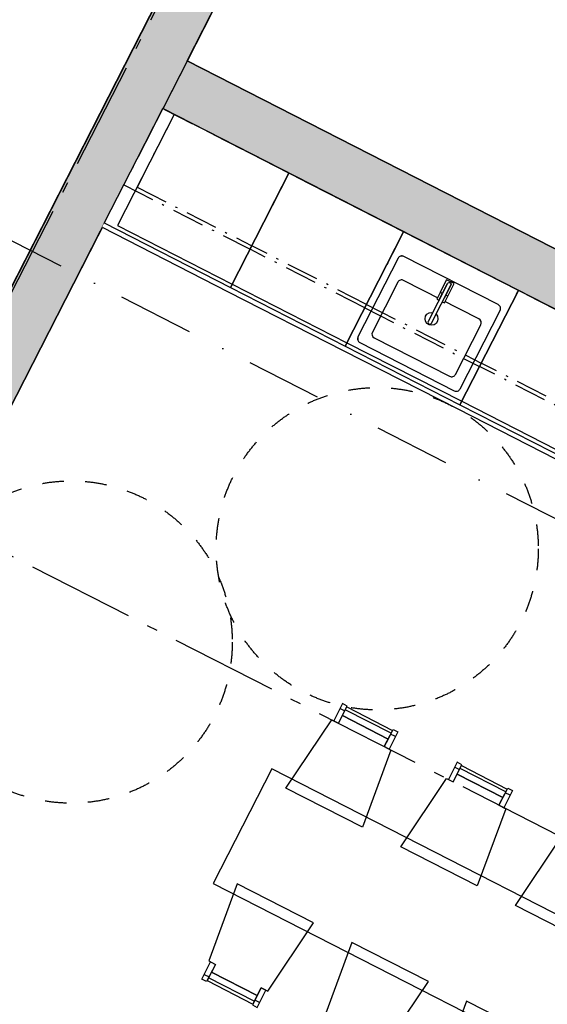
# Model space of a CAD drawing. Header units: millimetres. Extents: x 113452 to 163521, y 85995 to 132858.
# Tile 40 of 78: x 135410 to 137867, y 99065 to 103647. Entities that reach past the tile are written whole.
import ezdxf
from ezdxf.enums import TextEntityAlignment as Align

# ---------------------------------------------------------------- set-up
doc = ezdxf.new("R2010")
doc.units = ezdxf.units.MM
doc.header["$LTSCALE"] = 0.5
doc.header["$MEASUREMENT"] = 0
for name, pattern in [('Akselinje', [1500, 1000, -200, 100, -200]), ('Over snittplan', [520, 300, -100, 20, -100]), ('PLINE', [0]), ('Prikk & stiplet', [1340.555525, 705.555534, -352.777767, 0, -282.222223]), ('Stipling', [400, 200, -200]), ('Wipeout_Contour', [2000, 0, -2000])]:
    doc.linetypes.add(name, pattern=pattern)
for name, color, linetype in [('24-- Innervegger (Skravur)(Nye konstruksjoner)', 7, 'Continuous'), ('24-- Innervegger(Nye konstruksjoner)', 7, 'Continuous'), ('25-- Dekker(Nye konstruksjoner)', 7, 'Continuous'), ('251- Frittbærende dekker(Nye konstruksjoner)', 7, 'Continuous'), ('273- Kjøkkeninnredning (Skravur)(Nye konstruksjoner)', 7, 'Continuous'), ('273- Kjøkkeninnredning(Nye konstruksjoner)', 7, 'Continuous'), ('68-- Inventar (løst)(Nye konstruksjoner)', 7, 'Continuous'), ('82-- Modullinjer(Nye konstruksjoner)', 7, 'Continuous'), ('842-M___1_100 Målsetting bygning(Nye konstruksjoner)', 7, 'Continuous'), ('852- Snittmarkør', 7, 'Continuous'), ('862- M___Nettoareal(Nye konstruksjoner)', 7, 'Continuous'), ('862- M___Nettoareal(Polylinje)(Nye konstruksjoner)', 7, 'Continuous'), ('862- M___Nettoareal(Tekst)(Nye konstruksjoner)', 7, 'Continuous'), ('878- Annen overflate_visuell informasjon_snusirkler(Nye konstruksjoner)', 7, 'Continuous')]:
    doc.layers.add(name, color=color, linetype=linetype)
doc.styles.add('GENERATED_STYLE_1', font='arial.ttf')
doc.styles.add('GENERATED_STYLE_2', font='arial.ttf')
doc.dimstyles.new('GENERATED_STYLE__1', dxfattribs={"dimtxt": 200, "dimasz": 190, "dimexe": 0.18, "dimexo": 0.0625, "dimgap": 0, "dimtad": 1, "dimdec": 0, "dimzin": 0, "dimdsep": 46, "dimtxsty": 'GENERATED_STYLE_1', "dimblk": 'ARROWHEAD_6', "dimblk1": 'ARROWHEAD_6', "dimblk2": 'ARROWHEAD_6', "dimcen": 0.09, "dimse1": 1, "dimse2": 1, "dimclrd": 256, "dimclre": 256, "dimclrt": 256, "dimadec": 1, "dimazin": 0, "dimtfac": 1, "dimtdec": 4, "dimtmove": 0, "dimatfit": 3, "dimfxl": 1, "dimtolj": 1, "dimtzin": 0, "dimarcsym": 0})

# ---------------------------------------------------------------- blocks, each defined once
blk = doc.blocks.new('Fellesstue__3_1', base_point=(136188.4, 96042.5))
at = {"layer": '862- M___Nettoareal(Polylinje)(Nye konstruksjoner)', "linetype": 'PLINE', "flags": 128}
blk.add_lwpolyline([(136076.2, 103233.8), (131863.2, 94985.4), (136538.6, 92597.4), (140751.6, 100845.7)], close=True, dxfattribs=at)
at = {"layer": '862- M___Nettoareal(Tekst)(Nye konstruksjoner)', "style": 'GENERATED_STYLE_1'}
for tag, height, p in [('DUMMY_862', 150, (136437.8, 96617)), ('ROOM_NAME', 200, (136717.7, 96428.3)), ('DUMMY_861', 200, (136149, 95360.7))]:
    blk.add_attdef(tag, text='', height=height, rotation=242.9436, dxfattribs=at).set_placement(p, align=Align.TOP_LEFT)
blk = doc.blocks.new('Teknisk__10_1', base_point=(139565.9, 103215.9))
at = {"layer": '862- M___Nettoareal(Polylinje)(Nye konstruksjoner)', "linetype": 'PLINE', "flags": 128}
blk.add_lwpolyline([(142116.2, 103517.4), (137440.8, 105905.5), (136189.9, 103456.4), (140865.3, 101068.4)], close=True, dxfattribs=at)
at = {"layer": '862- M___Nettoareal(Tekst)(Nye konstruksjoner)', "style": 'GENERATED_STYLE_1'}
for tag, height, p in [('DUMMY_862', 150, (139738.9, 103641.1)), ('ROOM_NAME', 200, (140018.8, 103452.4)), ('DUMMY_861', 200, (139602.8, 102683.6))]:
    blk.add_attdef(tag, text='', height=height, rotation=242.9436, dxfattribs=at).set_placement(p, align=Align.TOP_LEFT)
blk = doc.blocks.new('Korridor_101_11_1', base_point=(136770.4, 107101.3))
at = {"layer": '862- M___Nettoareal(Polylinje)(Nye konstruksjoner)', "linetype": 'PLINE', "flags": 128}
blk.add_lwpolyline([(136899.8, 118969.2), (135978.3, 117165), (139818.4, 115203.6), (130528.2, 97014.8), (132186.4, 96167.8), (142398.2, 116160.9)], close=True, dxfattribs=at)
at = {"layer": '862- M___Nettoareal(Tekst)(Nye konstruksjoner)', "style": 'GENERATED_STYLE_1'}
for tag, height, p in [('DUMMY_862', 150, (136957.3, 107553.5)), ('ROOM_NAME', 200, (137237.2, 107364.9)), ('DUMMY_861', 200, (136793.5, 106541.8))]:
    blk.add_attdef(tag, text='', height=height, rotation=242.9436, dxfattribs=at).set_placement(p, align=Align.TOP_LEFT)
blk = doc.blocks.new('Standard grid marker[61]_1', base_point=(123269.1, 107332.9))
at = {"layer": '82-- Modullinjer(Nye konstruksjoner)', "linetype": 'Akselinje'}
blk.add_line((123447.2, 107242), (142653, 97432.3), dxfattribs=at)
at = {"layer": '82-- Modullinjer(Nye konstruksjoner)', "style": 'GENERATED_STYLE_2'}
blk.add_attdef('AC_MarkerText_1', text='', height=350, rotation=242.9436, dxfattribs=at).set_placement((143503.5, 96917.9), align=Align.TOP_CENTER)
blk = doc.blocks.new('Standard grid marker[64]_1', base_point=(128765.5, 89441.8))
at = {"layer": '82-- Modullinjer(Nye konstruksjoner)', "linetype": 'Akselinje'}
blk.add_line((128856.5, 89619.9), (145443.7, 122095), dxfattribs=at)
at = {"layer": '82-- Modullinjer(Nye konstruksjoner)', "style": 'GENERATED_STYLE_2'}
for tag, p in [('AC_MarkerText_1_1', (145989.2, 122522.4)), ('AC_MarkerText_1_0', (128765.2, 88800.5))]:
    blk.add_attdef(tag, text='', height=350, rotation=242.9436, dxfattribs=at).set_placement(p, align=Align.TOP_CENTER)
blk = doc.blocks.new('Spisebordlayout rektangulær[74]_1', base_point=(137516.3, 99348))
at = {"layer": '68-- Inventar (løst)(Nye konstruksjoner)', "linetype": 'PLINE'}
for p, q in [((136902, 100442.2), (136924.3, 100430.8)), ((137139.8, 100326.3), (136926.6, 100435.2)), ((137159.7, 100310.5), (137137.5, 100321.9)), ((137436.4, 100169.2), (137458.6, 100157.9)), ((137674.1, 100053.4), (137460.9, 100162.3)), ((137694.1, 100037.6), (137671.8, 100049)), ((137970.7, 99896.3), (137993, 99884.9)), ((138208.4, 99780.5), (137995.2, 99889.4)), ((138228.4, 99764.7), (138206.2, 99776.1)), ((138505, 99623.4), (138527.3, 99612)), ((138742.8, 99507.6), (138529.6, 99616.5)), ((138762.8, 99491.8), (138740.5, 99503.1)), ((136269.8, 99204.3), (136292, 99192.9)), ((136502.9, 99079.6), (136289.8, 99188.4)), ((136527.5, 99072.6), (136505.2, 99084)), ((136804.1, 98931.4), (136826.4, 98920)), ((137037.3, 98806.6), (136824.1, 98915.5)), ((137061.8, 98799.7), (137039.6, 98811.1)), ((137338.4, 98658.4), (137360.7, 98647.1)), ((137571.6, 98533.7), (137358.4, 98642.6)), ((137596.2, 98526.8), (137573.9, 98538.2)), ((137872.8, 98385.5), (137895, 98374.1)), ((138106, 98260.8), (137892.8, 98369.7)), ((138130.5, 98253.9), (138108.2, 98265.3))]:
    blk.add_line(p, q, dxfattribs=at)
at = {"layer": '68-- Inventar (løst)(Nye konstruksjoner)', "linetype": 'PLINE', "flags": 128}
for points in [[(136872.5, 100384.3), (136894.7, 100372.9), (136935.7, 100453), (136913.4, 100464.4)], [(137006.6, 99889.1), (136650.4, 100071), (136863.5, 100388.8), (136894.7, 100372.9), (136912.9, 100408.5), (137126.1, 100299.6), (137107.9, 100264), (137139.2, 100248.1)], [(137126.1, 100299.6), (136912.9, 100408.5), (136933.4, 100448.6), (137146.6, 100339.7)], [(137130.2, 100252.6), (137107.9, 100264), (137148.9, 100344.2), (137171.1, 100332.8)], [(137406.8, 100111.3), (137429.1, 100100), (137470, 100180.1), (137447.7, 100191.5)], [(137660.4, 100026.7), (137447.3, 100135.6), (137467.7, 100175.7), (137680.9, 100066.8)], [(138721.4, 99069.3), (136584.1, 100161), (136311.1, 99626.7), (138448.5, 98535)], [(137540.9, 99616.1), (137184.7, 99798.1), (137397.8, 100115.9), (137429.1, 100100), (137447.3, 100135.6), (137660.4, 100026.7), (137642.3, 99991.1), (137673.5, 99975.1)], [(137664.5, 99979.7), (137642.3, 99991.1), (137683.2, 100071.2), (137705.5, 100059.9)], [(137941.1, 99838.4), (137963.4, 99827.1), (138004.3, 99907.2), (137982.1, 99918.6)], [(138194.8, 99753.8), (137981.6, 99862.7), (138002.1, 99902.7), (138215.3, 99793.9)], [(138075.3, 99343.2), (137719, 99525.2), (137932.2, 99843), (137963.4, 99827.1), (137981.6, 99862.7), (138194.8, 99753.8), (138176.6, 99718.2), (138207.8, 99702.2)], [(138198.9, 99706.8), (138176.6, 99718.2), (138217.5, 99798.3), (138239.8, 99786.9)], [(136779.2, 99443.8), (136422.9, 99625.7), (136290.4, 99266.7), (136321.6, 99250.8), (136303.4, 99215.2), (136516.6, 99106.3), (136534.8, 99141.9), (136566, 99125.9)], [(138475.5, 99565.5), (138497.7, 99554.1), (138538.7, 99634.3), (138516.4, 99645.7)], [(138729.1, 99480.9), (138515.9, 99589.8), (138536.4, 99629.8), (138749.6, 99520.9)], [(138609.6, 99070.3), (138253.4, 99252.2), (138466.5, 99570.1), (138497.7, 99554.1), (138515.9, 99589.8), (138729.1, 99480.9), (138710.9, 99445.2), (138742.2, 99429.3)], [(138733.2, 99433.9), (138710.9, 99445.2), (138751.9, 99525.4), (138774.1, 99514)], [(137313.5, 99170.9), (136957.3, 99352.8), (136824.7, 98993.8), (136855.9, 98977.9), (136837.7, 98942.2), (137050.9, 98833.4), (137069.1, 98869), (137100.4, 98853)], [(136299.3, 99262.2), (136321.6, 99250.8), (136280.7, 99170.6), (136258.4, 99182)], [(136516.6, 99106.3), (136303.4, 99215.2), (136282.9, 99175.1), (136496.1, 99066.2)], [(136557, 99130.5), (136534.8, 99141.9), (136493.8, 99061.7), (136516.1, 99050.4)], [(137847.8, 98897.9), (137491.6, 99079.9), (137359, 98720.9), (137390.3, 98704.9), (137372.1, 98669.3), (137585.3, 98560.4), (137603.5, 98596.1), (137634.7, 98580.1)], [(136833.7, 98989.2), (136855.9, 98977.9), (136815, 98897.7), (136792.7, 98909.1)], [(137050.9, 98833.4), (136837.7, 98942.2), (136817.3, 98902.2), (137030.5, 98793.3)], [(137091.4, 98857.6), (137069.1, 98869), (137028.2, 98788.8), (137050.4, 98777.5)], [(138382.2, 98625), (138025.9, 98807), (137893.4, 98448), (137924.6, 98432), (137906.4, 98396.4), (138119.6, 98287.5), (138137.8, 98323.1), (138169, 98307.2)], [(137368, 98716.3), (137390.3, 98704.9), (137349.3, 98624.8), (137327.1, 98636.2)], [(137585.3, 98560.4), (137372.1, 98669.3), (137351.6, 98629.2), (137564.8, 98520.4)], [(137625.7, 98584.7), (137603.5, 98596.1), (137562.5, 98515.9), (137584.8, 98504.5)], [(137902.3, 98443.4), (137924.6, 98432), (137883.7, 98351.9), (137861.4, 98363.2)], [(138119.6, 98287.5), (137906.4, 98396.4), (137885.9, 98356.3), (138099.1, 98247.4)], [(138160.1, 98311.8), (138137.8, 98323.1), (138096.9, 98243), (138119.1, 98231.6)]]:
    blk.add_lwpolyline(points, close=True, dxfattribs=at)
blk = doc.blocks.new('Underskap[78]_1', base_point=(137198.3, 102660.7))
at = {"linetype": 'Wipeout_Contour', "ltscale": 684838.927801}
blk.add_wipeout([(136916.3, 102108.5), (137450.6, 101835.6), (137732.6, 102387.7), (137198.3, 102660.7)], dxfattribs=at).dxf.layer = '273- Kjøkkeninnredning (Skravur)(Nye konstruksjoner)'
at = {"linetype": 'Wipeout_Contour', "ltscale": 3423889.218642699}
blk.add_wipeout([(136994.5, 102145), (137434.3, 101920.3), (137434.3, 101920.3), (137449.6, 101919.1), (137461.2, 101929.1), (137461.2, 101929.1), (137647.7, 102294.2), (137647.7, 102294.2), (137648.9, 102309.4), (137639, 102321.1), (137639, 102321.1), (137199.1, 102545.8), (137199.1, 102545.8), (137183.9, 102547), (137172.2, 102537), (137172.2, 102537), (136985.7, 102171.9), (136985.7, 102171.9), (136984.5, 102156.7)], dxfattribs=at).dxf.layer = '273- Kjøkkeninnredning (Skravur)(Nye konstruksjoner)'
at = {"layer": '273- Kjøkkeninnredning(Nye konstruksjoner)', "linetype": 'PLINE'}
for p, q in [((137198.3, 102660.7), (136926.3, 102128.1)), ((137732.6, 102387.7), (137198.3, 102660.7)), ((137732.6, 102387.7), (137198.3, 102660.7)), ((137171.3, 102425.2), (137053, 102193.7)), ((137549, 102254.8), (137198.2, 102434)), ((137460.6, 101855.2), (137732.6, 102387.7)), ((137439.4, 101996.3), (137557.7, 102227.9)), ((137061.7, 102166.8), (137412.5, 101987.6)), ((136916.3, 102108.5), (137450.6, 101835.6)), ((136926.3, 102128.1), (137460.6, 101855.2)), ((136934.5, 102144.1), (137468.8, 101871.2))]:
    blk.add_line(p, q, dxfattribs=at)
at = {"layer": '273- Kjøkkeninnredning(Nye konstruksjoner)', "linetype": 'PLINE', "flags": 128}
blk.add_lwpolyline([(136994.5, 102145), (137434.3, 101920.3, 0.414214), (137461.2, 101929.1), (137647.7, 102294.2, 0.414214), (137639, 102321.1), (137199.1, 102545.8, 0.414214), (137172.2, 102537), (136985.7, 102171.9, 0.414214)], format="xyb", close=True, dxfattribs=at)
at = {"layer": '273- Kjøkkeninnredning(Nye konstruksjoner)', "linetype": 'PLINE'}
blk.add_circle((137328.1, 102255.3), 30, dxfattribs=at)
for centre, start, end in [((137189.1, 102416.1), 62.9436, 152.9436), ((137539.9, 102237), 332.9436, 62.9436), ((137070.8, 102184.6), 152.9436, 242.9436), ((137421.6, 102005.4), 242.9436, 332.9436)]:
    blk.add_arc(centre, 20, start, end, dxfattribs=at)
at = {"linetype": 'Wipeout_Contour', "ltscale": 2398051.596045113}
blk.add_wipeout([(137312, 102243.5), (137312, 102243.5), (137311.4, 102236.6), (137315.9, 102231.4), (137322.8, 102230.8), (137328, 102235.3), (137328, 102235.3), (137418, 102411.5), (137418, 102411.5), (137418.5, 102418.4), (137414.1, 102423.6), (137407.2, 102424.2), (137402, 102419.7), (137402, 102419.7)], dxfattribs=at).dxf.layer = '273- Kjøkkeninnredning (Skravur)(Nye konstruksjoner)'
at = {"layer": '273- Kjøkkeninnredning(Nye konstruksjoner)', "linetype": 'PLINE', "flags": 128}
blk.add_lwpolyline([(137312, 102243.5, 1), (137328, 102235.3), (137418, 102411.5, 1), (137402, 102419.7)], format="xyb", close=True, dxfattribs=at)
at = {"linetype": 'Wipeout_Contour', "ltscale": 2227777.326204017}
blk.add_wipeout([(137369, 102379.3), (137378.8, 102374.3), (137402, 102419.7), (137402, 102419.7), (137407.2, 102424.2), (137414.1, 102423.6), (137418.5, 102418.4), (137418, 102411.5), (137418, 102411.5), (137394.8, 102366.1), (137404.6, 102361.1), (137434.1, 102419), (137398.6, 102437.2)], dxfattribs=at).dxf.layer = '273- Kjøkkeninnredning (Skravur)(Nye konstruksjoner)'
at = {"layer": '273- Kjøkkeninnredning(Nye konstruksjoner)', "linetype": 'PLINE', "flags": 128}
blk.add_lwpolyline([(137369, 102379.3), (137378.8, 102374.3), (137402, 102419.7, -1), (137418, 102411.5), (137394.8, 102366.1), (137404.6, 102361.1), (137434.1, 102419), (137398.6, 102437.2)], format="xyb", close=True, dxfattribs=at)
at = {"linetype": 'Wipeout_Contour', "ltscale": 685237.765008}
blk.add_wipeout([(137352.9, 102347.1), (137362.4, 102342.2), (137378.3, 102373.4), (137368.8, 102378.3)], dxfattribs=at).dxf.layer = '273- Kjøkkeninnredning (Skravur)(Nye konstruksjoner)'
at = {"layer": '273- Kjøkkeninnredning(Nye konstruksjoner)', "linetype": 'PLINE', "flags": 128}
blk.add_lwpolyline([(137352.9, 102347.1), (137362.4, 102342.2), (137378.3, 102373.4), (137368.8, 102378.3)], close=True, dxfattribs=at)
at = {"linetype": 'Wipeout_Contour', "ltscale": 685288.543146}
blk.add_wipeout([(137387.9, 102329.2), (137403.9, 102360.3), (137394.3, 102365.2), (137378.4, 102334)], dxfattribs=at).dxf.layer = '273- Kjøkkeninnredning (Skravur)(Nye konstruksjoner)'
at = {"layer": '273- Kjøkkeninnredning(Nye konstruksjoner)', "linetype": 'PLINE', "flags": 128}
blk.add_lwpolyline([(137387.9, 102329.2), (137403.9, 102360.3), (137394.3, 102365.2), (137378.4, 102334)], close=True, dxfattribs=at)
blk = doc.blocks.new('Underskap[80]_1', base_point=(136663.9, 102933.6))
at = {"linetype": 'Wipeout_Contour', "ltscale": 683779.950453}
blk.add_wipeout([(136381.9, 102381.4), (136916.3, 102108.5), (137198.3, 102660.7), (136663.9, 102933.6)], dxfattribs=at).dxf.layer = '273- Kjøkkeninnredning (Skravur)(Nye konstruksjoner)'
at = {"layer": '273- Kjøkkeninnredning(Nye konstruksjoner)', "linetype": 'PLINE'}
for p, q in [((136663.9, 102933.6), (136391.9, 102401)), ((137198.3, 102660.7), (136663.9, 102933.6)), ((137198.3, 102660.7), (136663.9, 102933.6)), ((136926.3, 102128.1), (137198.3, 102660.7)), ((136381.9, 102381.4), (136916.3, 102108.5)), ((136391.9, 102401), (136926.3, 102128.1)), ((136400.1, 102417.1), (136934.5, 102144.1))]:
    blk.add_line(p, q, dxfattribs=at)
blk = doc.blocks.new('Underskap[83]_1', base_point=(137732.6, 102387.7))
at = {"linetype": 'Wipeout_Contour', "ltscale": 685904.667883}
blk.add_wipeout([(137450.6, 101835.6), (137984.9, 101562.7), (138266.9, 102114.8), (137732.6, 102387.7)], dxfattribs=at).dxf.layer = '273- Kjøkkeninnredning (Skravur)(Nye konstruksjoner)'
at = {"layer": '273- Kjøkkeninnredning(Nye konstruksjoner)', "linetype": 'PLINE'}
for p, q in [((137732.6, 102387.7), (137460.6, 101855.2)), ((138266.9, 102114.8), (137732.6, 102387.7)), ((138266.9, 102114.8), (137732.6, 102387.7)), ((137994.9, 101582.3), (138266.9, 102114.8)), ((137468.8, 101871.2), (138003.1, 101598.3)), ((137450.6, 101835.6), (137984.9, 101562.7)), ((137460.6, 101855.2), (137994.9, 101582.3))]:
    blk.add_line(p, q, dxfattribs=at)
blk = doc.blocks.new('Underskap[84]_1', base_point=(136076.2, 103233.8))
at = {"linetype": 'Wipeout_Contour', "ltscale": 682675.516151}
blk.add_wipeout([(135794.2, 102681.7), (136381.9, 102381.4), (136663.9, 102933.6), (136076.2, 103233.8)], dxfattribs=at).dxf.layer = '273- Kjøkkeninnredning (Skravur)(Nye konstruksjoner)'
at = {"layer": '273- Kjøkkeninnredning(Nye konstruksjoner)', "linetype": 'PLINE'}
for p, q in [((136076.2, 103233.8), (135804.2, 102701.2)), ((136129.6, 103206.5), (135865.8, 102690)), ((136663.9, 102933.6), (136076.2, 103233.8)), ((136663.9, 102933.6), (136076.2, 103233.8)), ((136391.9, 102401), (136663.9, 102933.6)), ((135804.2, 102701.2), (136391.9, 102401)), ((135794.2, 102681.7), (136381.9, 102381.4)), ((135865.8, 102690), (136400.1, 102417.1))]:
    blk.add_line(p, q, dxfattribs=at)
blk = doc.blocks.new('Overskap[87]_1', base_point=(138266.9, 102114.8))
at = {"layer": '273- Kjøkkeninnredning(Nye konstruksjoner)', "linetype": 'Over snittplan'}
blk.add_line((138094.1, 101776.4), (137559.8, 102049.3), dxfattribs=at)
at = {"layer": '273- Kjøkkeninnredning(Nye konstruksjoner)', "linetype": 'Over snittplan', "flags": 128}
blk.add_lwpolyline([(138085.9, 101760.4), (137551.6, 102033.3), (137732.6, 102387.7), (138266.9, 102114.8)], close=True, dxfattribs=at)
blk = doc.blocks.new('Overskap[88]_1', base_point=(137198.3, 102660.7))
at = {"layer": '273- Kjøkkeninnredning(Nye konstruksjoner)', "linetype": 'Over snittplan'}
blk.add_line((137025.4, 102322.3), (136491.1, 102595.2), dxfattribs=at)
at = {"layer": '273- Kjøkkeninnredning(Nye konstruksjoner)', "linetype": 'Over snittplan', "flags": 128}
blk.add_lwpolyline([(137017.2, 102306.2), (136482.9, 102579.1), (136663.9, 102933.6), (137198.3, 102660.7)], close=True, dxfattribs=at)
blk = doc.blocks.new('Overskap[89]_1', base_point=(136076.2, 103233.8))
at = {"layer": '273- Kjøkkeninnredning(Nye konstruksjoner)', "linetype": 'Over snittplan'}
for p, q in [((136129.6, 103206.5), (135956.8, 102868.1)), ((135956.8, 102868.1), (136491.1, 102595.2))]:
    blk.add_line(p, q, dxfattribs=at)
at = {"layer": '273- Kjøkkeninnredning(Nye konstruksjoner)', "linetype": 'Over snittplan', "flags": 128}
blk.add_lwpolyline([(135895.1, 102879.4), (136482.9, 102579.1), (136663.9, 102933.6), (136076.2, 103233.8)], close=True, dxfattribs=at)
blk = doc.blocks.new('Overskap[132]_1', base_point=(137198.3, 102660.7))
at = {"layer": '273- Kjøkkeninnredning(Nye konstruksjoner)', "linetype": 'Over snittplan'}
blk.add_line((137025.4, 102322.3), (137559.8, 102049.3), dxfattribs=at)
at = {"layer": '273- Kjøkkeninnredning(Nye konstruksjoner)', "linetype": 'Over snittplan', "flags": 128}
blk.add_lwpolyline([(137017.2, 102306.2), (137551.6, 102033.3), (137732.6, 102387.7), (137198.3, 102660.7)], close=True, dxfattribs=at)
blk = doc.blocks.new('*D292', base_point=(-1071196.2, -15782375.2))
at = {"layer": '842-M___1_100 Målsetting bygning(Nye konstruksjoner)', "linetype": 'PLINE'}
for p, q in [((150651.2, 115729.6), (149832.5, 114126.6)), ((149876, 113992.1), (149788.9, 114261.2)), ((149665.5, 114211.9), (149999.4, 114041.3)), ((149832.5, 114126.6), (138203.3, 91358.6)), ((138246.9, 91224.1), (138159.8, 91493.1))]:
    blk.add_line(p, q, dxfattribs=at)
at = {"layer": '842-M___1_100 Målsetting bygning(Nye konstruksjoner)', "insert": (144244.3, 103098), "char_height": 200, "attachment_point": 7, "rotation": 242.9436, "style": 'GENERATED_STYLE_1'}
blk.add_mtext('\\A1;{\\pql;\\fArial|b0|i0|c0|p0;\\W1.000000;25\xa0566}', dxfattribs=at)
blk = doc.blocks.new('ARROWHEAD_6')
at = {"linetype": 'Continuous'}
for p, q in [((-0.5, -0.5), (0.5, 0.5)), ((0, 0), (-1, 0))]:
    blk.add_line(p, q, dxfattribs=at)
blk = doc.blocks.new('*D293', base_point=(-1071196.2, -15782375.2))
at = {"layer": '842-M___1_100 Målsetting bygning(Nye konstruksjoner)', "linetype": 'PLINE'}
for p, q in [((149832.5, 114126.6), (138203.3, 91358.6)), ((138246.9, 91224.1), (138159.8, 91493.1)), ((138036.4, 91443.9), (138370.3, 91273.3)), ((138203.3, 91358.6), (135929, 86905.8)), ((135885.4, 87040.3), (135972.6, 86771.3)), ((135762, 86991.1), (136096, 86820.5)), ((135929, 86905.8), (135860.8, 86772.2))]:
    blk.add_line(p, q, dxfattribs=at)
at = {"layer": '842-M___1_100 Målsetting bygning(Nye konstruksjoner)', "insert": (137257.9, 89419.6), "char_height": 200, "attachment_point": 7, "rotation": 242.9436, "style": 'GENERATED_STYLE_1'}
blk.add_mtext('\\A1;{\\pql;\\fArial|b0|i0|c0|p0;\\W1.000000;5\xa0000}', dxfattribs=at)
blk = doc.blocks.new('*D294', base_point=(-1071196.2, -15782375.2))
at = {"layer": '842-M___1_100 Målsetting bygning(Nye konstruksjoner)', "linetype": 'PLINE'}
for p, q in [((151168.1, 115353.4), (151080.9, 115622.4)), ((151192.7, 115621.5), (151124.5, 115487.9)), ((150957.5, 115573.2), (151291.5, 115402.6)), ((151124.5, 115487.9), (138676.6, 91116.9)), ((138633, 91251.4), (138720.2, 90982.3)), ((138509.6, 91202.1), (138843.6, 91031.6)), ((138676.6, 91116.9), (138608.4, 90983.3))]:
    blk.add_line(p, q, dxfattribs=at)
at = {"layer": '842-M___1_100 Målsetting bygning(Nye konstruksjoner)', "insert": (145127, 103657.7), "char_height": 200, "attachment_point": 7, "rotation": 242.9436, "style": 'GENERATED_STYLE_1'}
blk.add_mtext('\\A1;{\\pql;\\fArial|b0|i0|c0|p0;\\W1.000000;27\xa0366}', dxfattribs=at)

msp = doc.modelspace()

# ---------------------------------------------------------------- hatches: boundary and pattern name
at = {"layer": '24-- Innervegger (Skravur)(Nye konstruksjoner)', "linetype": 'Continuous'}
for points in [[(134983.1, 101643.3), (135205.7, 101529.6), (136844.9, 104738.8), (136622.3, 104852.6)], [(136076.2, 103233.8), (140751.6, 100845.7), (140865.3, 101068.4), (136189.9, 103456.4)]]:
    msp.add_hatch(color=256, dxfattribs=at).paths.add_polyline_path(points)
at = {"layer": '273- Kjøkkeninnredning (Skravur)(Nye konstruksjoner)', "linetype": 'Continuous'}
msp.add_hatch(color=256, dxfattribs=at).paths.add_polyline_path([(135829.6, 102751), (140505, 100363), (140510.5, 100373.7), (135835.1, 102761.7)])

# ---------------------------------------------------------------- linework, layer by layer
at = {"layer": '24-- Innervegger(Nye konstruksjoner)', "linetype": 'PLINE', "flags": 128}
for points in [[(136622.3, 104852.6), (134983.1, 101643.3)], [(136189.9, 103456.4), (136844.9, 104738.8)], [(140865.3, 101068.4), (136189.9, 103456.4)], [(135205.7, 101529.6), (136076.2, 103233.8)], [(136076.2, 103233.8), (140751.6, 100845.7)]]:
    msp.add_lwpolyline(points, dxfattribs=at)
at = {"layer": '25-- Dekker(Nye konstruksjoner)', "linetype": 'PLINE', "flags": 128}
msp.add_lwpolyline([(143773.7, 118853.9), (131640.6, 95099.2), (123114.3, 99454.1), (132836.6, 118488.9), (135864.6, 116942.3), (137013.5, 119191.9), (135499.6, 119965.2), (136761.4, 122435.6)], close=True, dxfattribs=at)
at = {"layer": '251- Frittbærende dekker(Nye konstruksjoner)', "linetype": 'PLINE', "flags": 128}
for points in [[(123103, 99460.4), (129759.6, 96059.9), (130305.5, 97128.5), (132186.6, 96168.3), (137331.9, 106241.8), (142231.7, 103739.2), (144436, 108059.3), (139760.6, 110447.3), (142029.2, 114889), (146704.7, 112500.9), (147855.7, 114750), (143177.6, 117137.2), (142620, 116046.1), (137950, 118432.6), (136914.3, 116405.9), (132825.4, 118495.4)], [(131839.1, 94938.2), (136561.7, 92526.1), (147924.3, 114772.2), (143201.7, 117184.4)], [(131862.3, 94983.7), (136539.5, 92594.7), (147855.7, 114750), (143178.5, 117139)]]:
    msp.add_lwpolyline(points, close=True, dxfattribs=at)
at = {"layer": '273- Kjøkkeninnredning(Nye konstruksjoner)', "linetype": 'PLINE', "flags": 128}
for points in [[(135835.1, 102761.7), (135829.6, 102751)], [(135829.6, 102751), (140505, 100363)], [(140510.5, 100373.7), (135835.1, 102761.7)]]:
    msp.add_lwpolyline(points, dxfattribs=at)
at = {"layer": '878- Annen overflate_visuell informasjon_snusirkler(Nye konstruksjoner)', "linetype": 'Stipling'}
msp.add_circle((135650.1, 100750.9), 750, dxfattribs=at)

# ---------------------------------------------------------------- block references
at = {"layer": '68-- Inventar (løst)(Nye konstruksjoner)', "linetype": 'PLINE'}
msp.add_blockref('Spisebordlayout rektangulær[74]_1', (137516.3, 99348), dxfattribs=at)
at = {"layer": '82-- Modullinjer(Nye konstruksjoner)', "linetype": 'PLINE'}
for name, p in [('Standard grid marker[64]_1', (128765.5, 89441.8)), ('Standard grid marker[61]_1', (123269.1, 107332.9))]:
    msp.add_blockref(name, p, dxfattribs=at)
at = {"layer": '862- M___Nettoareal(Nye konstruksjoner)', "linetype": 'Continuous'}
for name, p in [('Korridor_101_11_1', (136770.4, 107101.3)), ('Teknisk__10_1', (139565.9, 103215.9)), ('Fellesstue__3_1', (136188.4, 96042.5))]:
    msp.add_blockref(name, p, dxfattribs=at)

# ---------------------------------------------------------------- next in the draw order: block references
at = {"layer": '273- Kjøkkeninnredning(Nye konstruksjoner)', "linetype": 'PLINE'}
msp.add_blockref('Underskap[78]_1', (137198.3, 102660.7), dxfattribs=at)

# ---------------------------------------------------------------- next in the draw order: block references
for name, p in [('Underskap[80]_1', (136663.9, 102933.6)), ('Underskap[83]_1', (137732.6, 102387.7))]:
    msp.add_blockref(name, p, dxfattribs=at)

# ---------------------------------------------------------------- next in the draw order: linework, layer by layer
at = {"layer": '878- Annen overflate_visuell informasjon_snusirkler(Nye konstruksjoner)', "linetype": 'Stipling'}
msp.add_circle((137075.3, 101185.1), 750, dxfattribs=at)

# ---------------------------------------------------------------- next in the draw order: block references
at = {"layer": '273- Kjøkkeninnredning(Nye konstruksjoner)', "linetype": 'PLINE'}
msp.add_blockref('Underskap[84]_1', (136076.2, 103233.8), dxfattribs=at)
at = {"layer": '273- Kjøkkeninnredning(Nye konstruksjoner)', "linetype": 'Over snittplan'}
for name, p in [('Overskap[132]_1', (137198.3, 102660.7)), ('Overskap[87]_1', (138266.9, 102114.8))]:
    msp.add_blockref(name, p, dxfattribs=at)

# ---------------------------------------------------------------- next in the draw order: dimensions: what is measured, and where the dimension line sits
at = {"layer": '842-M___1_100 Målsetting bygning(Nye konstruksjoner)', "linetype": 'Continuous'}
for base, p1, picture, middle in [((138676.6, 91116.9), (144239.2, 119004.7), '*D294', (145025.4, 103238.9)), ((138203.3, 91358.6), (148318.5, 114899.9), '*D292', (144142.7, 102679.2))]:
    dim = msp.add_linear_dim(base=base, p1=p1, p2=(136689.4, 92131.9), angle=242.9436, dimstyle='GENERATED_STYLE__1', dxfattribs=at)
    dim.commit()
    dim.dimension.update_dxf_attribs({"geometry": picture, "text_midpoint": middle, "dimtype": 160, "text_rotation": 242.9436})

# ---------------------------------------------------------------- next in the draw order: linework, layer by layer
at = {"layer": '852- Snittmarkør', "linetype": 'Prikk & stiplet'}
msp.add_line((122750.5, 109065.6), (144442.6, 97986), dxfattribs=at)

# ---------------------------------------------------------------- next in the draw order: block references
at = {"layer": '273- Kjøkkeninnredning(Nye konstruksjoner)', "linetype": 'Over snittplan'}
for name, p in [('Overskap[89]_1', (136076.2, 103233.8)), ('Overskap[88]_1', (137198.3, 102660.7))]:
    msp.add_blockref(name, p, dxfattribs=at)

# ---------------------------------------------------------------- next in the draw order: dimensions: what is measured, and where the dimension line sits
at = {"layer": '842-M___1_100 Målsetting bygning(Nye konstruksjoner)', "linetype": 'Continuous'}
dim = msp.add_linear_dim(base=(135929, 86905.8), p1=(136689.4, 92131.9), p2=(134415, 87679.1), angle=242.9436, dimstyle='GENERATED_STYLE__1', dxfattribs=at)
dim.commit()
dim.dimension.update_dxf_attribs({"geometry": '*D293', "text_midpoint": (137190.9, 89068.6), "dimtype": 160, "text_rotation": 242.9436})

doc.saveas('drawing.dxf')
